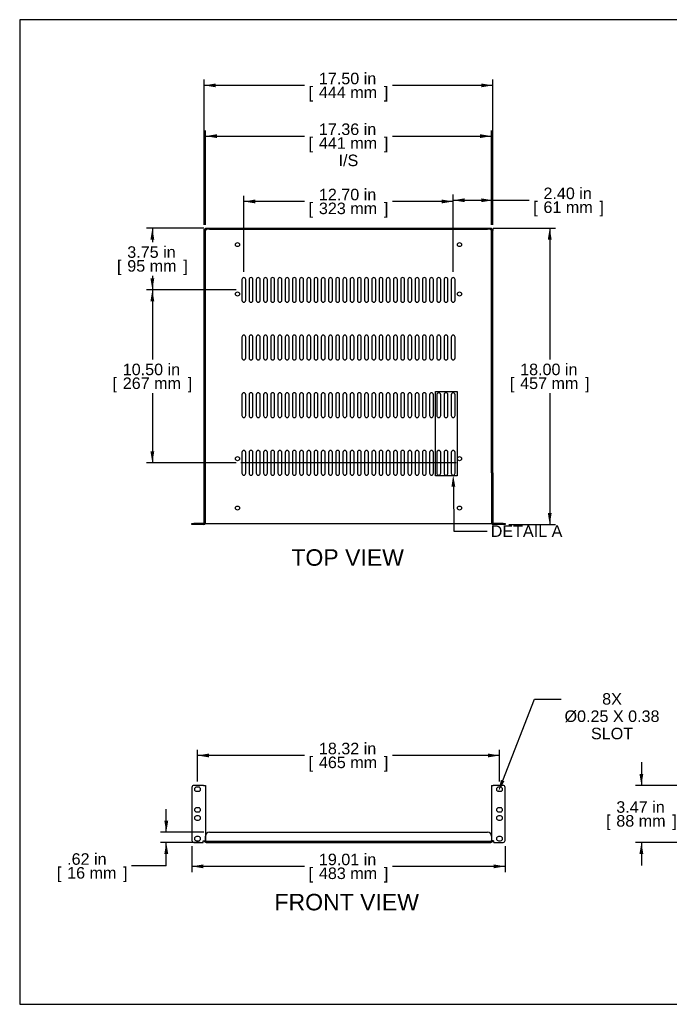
# Model space of a CAD drawing. Header units: inches. Extents: x 0 to 80.1, y 0 to 59.8.
# Tile 1 of 13: x 0 to 39.4, y 0 to 59.8. Entities that reach past the tile are written whole.
import ezdxf
from ezdxf import colors
from ezdxf.entities.mleader import LeaderData, LeaderLine
from ezdxf.enums import TextEntityAlignment as Align
from ezdxf.lldxf.tags import DXFTag
from ezdxf.math import Vec2, Vec3

# ---------------------------------------------------------------- set-up
doc = ezdxf.new("R2010")
doc.units = ezdxf.units.IN
doc.header["$MEASUREMENT"] = 0
doc.layers.add('COM56027-3', color=7, linetype='Continuous')
doc.layers.add('Default', color=7, linetype='Continuous')
doc.styles.add('SEACAD_Arial', font='arial.ttf')
tags = doc.linetypes.add('CENTER2', pattern=[1.125, 0.75, -0.125, 0.125, -0.125]).pattern_tags.tags
tags[10:11] = [DXFTag(74, 4), DXFTag(75, 0), DXFTag(340, '0'), DXFTag(46, 0.0), DXFTag(50, 0.0), DXFTag(44, 0.0), DXFTag(45, 0.0)]
tags[8:9] = [DXFTag(74, 4), DXFTag(75, 0), DXFTag(340, '0'), DXFTag(46, 0.0), DXFTag(50, 0.0), DXFTag(44, 0.0), DXFTag(45, 0.0)]
tags[6:7] = [DXFTag(74, 4), DXFTag(75, 0), DXFTag(340, '0'), DXFTag(46, 0.0), DXFTag(50, 0.0), DXFTag(44, 0.0), DXFTag(45, 0.0)]
tags[4:5] = [DXFTag(74, 4), DXFTag(75, 0), DXFTag(340, '0'), DXFTag(46, 0.0), DXFTag(50, 0.0), DXFTag(44, 0.0), DXFTag(45, 0.0)]
doc.dimstyles.new('WEB', dxfattribs={"dimtxt": 0.7, "dimasz": 0.7, "dimexe": 0.35, "dimexo": 0.35, "dimgap": 0.35, "dimtad": 0, "dimtih": 1, "dimtoh": 1, "dimzin": 4, "dimdsep": 46, "dimtxsty": 'SEACAD_Arial', "dimblk1": '_SE_FILLED', "dimblk2": '_SE_FILLED', "dimsah": 1, "dimcen": 0.35, "dimadec": 0, "dimazin": 0, "dimtfac": 1, "dimtdec": 0, "dimtofl": 0, "dimtmove": 0, "dimatfit": 3, "dimfxl": 1, "dimtolj": 1, "dimtzin": 4, "dimarcsym": 0})

# ---------------------------------------------------------------- blocks, each defined once
blk = doc.blocks.new('SEANNOT_GROUP4')
at = {"layer": 'Default', "color": 7, "linetype": 'CENTER2'}
blk.add_line((26.483, 32.879), (13.408, 32.879), dxfattribs=at)
blk = doc.blocks.new('SE2')
at = {"layer": 'COM56027-3', "color": 7, "linetype": 'Continuous'}
for p, q in [((10.442, 13.168), (10.442, 9.95)), ((11.159, 13.293), (10.567, 13.293)), ((10.848, 13.184), (10.723, 13.184)), ((11.159, 13.293), (11.267, 13.293)), ((11.267, 13.293), (11.267, 9.933)), ((28.623, 13.293), (28.731, 13.293)), ((28.623, 13.293), (28.623, 9.933)), ((29.323, 13.293), (28.731, 13.293)), ((29.168, 13.184), (29.043, 13.184)), ((29.448, 9.95), (29.448, 13.168)), ((10.723, 12.934), (10.848, 12.934)), ((29.043, 12.934), (29.168, 12.934)), ((10.848, 11.934), (10.723, 11.934)), ((10.723, 11.684), (10.848, 11.684)), ((10.848, 11.434), (10.723, 11.434)), ((29.168, 11.934), (29.043, 11.934)), ((29.043, 11.684), (29.168, 11.684)), ((29.168, 11.434), (29.043, 11.434)), ((10.723, 11.184), (10.848, 11.184)), ((29.043, 11.184), (29.168, 11.184)), ((10.848, 10.184), (10.723, 10.184)), ((11.267, 9.942), (11.267, 10.2)), ((11.517, 10.45), (28.373, 10.45)), ((28.623, 10.2), (28.623, 9.942)), ((29.168, 10.184), (29.043, 10.184)), ((10.567, 9.825), (11.125, 9.825)), ((10.723, 9.934), (10.848, 9.934)), ((11.125, 9.933), (11.159, 9.933)), ((11.125, 9.825), (11.125, 9.933)), ((11.159, 9.933), (11.267, 9.933)), ((11.195, 9.933), (11.267, 9.933)), ((11.195, 9.933), (11.195, 9.933)), ((11.267, 9.933), (11.267, 9.933)), ((11.303, 9.897), (28.587, 9.897)), ((11.303, 9.825), (28.587, 9.825)), ((28.695, 9.933), (28.623, 9.933)), ((28.731, 9.933), (28.623, 9.933)), ((28.623, 9.933), (28.623, 9.933)), ((28.695, 9.933), (28.695, 9.933)), ((28.731, 9.933), (28.765, 9.933)), ((28.765, 9.825), (28.765, 9.933)), ((28.765, 9.825), (29.323, 9.825)), ((29.043, 9.934), (29.168, 9.934))]:
    blk.add_line(p, q, dxfattribs=at)
for centre, radius, start, end in [((10.567, 13.168), 0.125, 90, 180), ((10.723, 13.059), 0.125, 90, 270), ((10.848, 13.059), 0.125, 270, 90), ((29.043, 13.059), 0.125, 90, 270), ((29.168, 13.059), 0.125, 270, 90), ((29.323, 13.168), 0.125, 0, 90), ((10.723, 11.809), 0.125, 90, 270), ((10.723, 11.309), 0.125, 90, 270), ((10.848, 11.809), 0.125, 270, 90), ((10.848, 11.309), 0.125, 270, 90), ((29.043, 11.809), 0.125, 90, 270), ((29.043, 11.309), 0.125, 90, 270), ((29.168, 11.809), 0.125, 270, 90), ((29.168, 11.309), 0.125, 270, 90), ((10.723, 10.059), 0.125, 90, 270), ((10.848, 10.059), 0.125, 270, 90), ((11.517, 10.2), 0.25, 90, 180), ((28.373, 10.2), 0.25, 0, 90), ((29.043, 10.059), 0.125, 90, 270), ((29.168, 10.059), 0.125, 270, 90), ((10.567, 9.95), 0.125, 180, 270), ((11.303, 9.933), 0.108, 180, 270), ((11.258, 9.888), 0.055, 55.83882, 79.95932), ((11.303, 9.933), 0.036, 180, 270), ((11.303, 9.933), 0.0358, 261.84519, 270), ((28.587, 9.933), 0.036, 270, 0), ((28.587, 9.933), 0.108, 270, 0), ((28.587, 9.933), 0.0358, 270, 278.15481), ((28.633, 9.888), 0.055, 100.04068, 124.16118), ((29.323, 9.95), 0.125, 270, 0)]:
    blk.add_arc(centre, radius, start, end, dxfattribs=at)
for points, knots in [([(11.289, 9.933), (11.294, 9.931), (11.299, 9.928), (11.307, 9.921), (11.311, 9.916), (11.313, 9.91), (11.313, 9.908), (11.312, 9.904), (11.311, 9.902), (11.307, 9.899), (11.303, 9.898), (11.298, 9.897)], [0, 0, 0, 0, 0.25, 0.25, 0.5, 0.5, 0.625, 0.625, 0.75, 0.75, 1, 1, 1, 1]), ([(11.289, 9.933), (11.293, 9.928), (11.296, 9.921), (11.302, 9.91), (11.304, 9.904), (11.306, 9.899)], [0, 0, 0, 0, 0.125, 0.125, 0.2298274, 0.2298274, 0.2298274, 0.2298274]), ([(28.592, 9.897), (28.588, 9.898), (28.583, 9.899), (28.579, 9.902), (28.578, 9.904), (28.578, 9.907), (28.578, 9.91), (28.579, 9.914), (28.58, 9.916), (28.583, 9.921), (28.585, 9.923), (28.592, 9.928), (28.597, 9.931), (28.602, 9.933)], [0, 0, 0, 0, 0.25, 0.25, 0.375, 0.375, 0.5, 0.5, 0.625, 0.625, 0.75, 0.75, 1, 1, 1, 1])]:
    blk.add_open_spline(points, degree=3, knots=knots, dxfattribs=at)
blk.add_open_spline([(28.585, 9.899), (28.588, 9.911), (28.594, 9.923), (28.602, 9.933)], degree=3, dxfattribs=at)
blk = doc.blocks.new('SE3')
at = {"layer": 'COM56027-3', "color": 7, "linetype": 'Continuous'}
for p, q in [((11.195, 47.057), (11.267, 47.057)), ((11.195, 46.974), (11.195, 47.057)), ((11.267, 46.974), (11.195, 46.974)), ((11.195, 32.276), (11.195, 46.974)), ((11.267, 47.129), (11.517, 47.129)), ((11.267, 47.057), (11.267, 47.129)), ((11.267, 47.057), (11.267, 46.974)), ((11.517, 47.057), (11.267, 47.057)), ((11.267, 32.276), (11.267, 46.974)), ((11.298, 47.026), (11.303, 47.021)), ((11.298, 47.026), (11.303, 47.021)), ((11.517, 47.129), (28.373, 47.129)), ((11.517, 47.057), (28.373, 47.057)), ((28.373, 47.129), (28.623, 47.129)), ((28.623, 47.057), (28.373, 47.057)), ((28.592, 47.026), (28.587, 47.021)), ((28.592, 47.026), (28.587, 47.021)), ((28.623, 47.129), (28.623, 47.057)), ((28.623, 47.057), (28.695, 47.057)), ((28.623, 46.974), (28.623, 47.057)), ((28.695, 46.974), (28.623, 46.974)), ((28.623, 32.276), (28.623, 46.974)), ((28.695, 47.057), (28.695, 46.974)), ((28.695, 32.276), (28.695, 46.974)), ((13.477, 44.011), (13.477, 42.746)), ((13.712, 42.746), (13.712, 44.011)), ((13.915, 44.011), (13.915, 42.746)), ((14.15, 42.746), (14.15, 44.011)), ((14.353, 44.011), (14.353, 42.746)), ((14.588, 42.746), (14.588, 44.011)), ((14.791, 44.011), (14.791, 42.746)), ((15.026, 42.746), (15.026, 44.011)), ((15.229, 44.011), (15.229, 42.746)), ((15.464, 42.746), (15.464, 44.011)), ((15.667, 44.011), (15.667, 42.746)), ((15.902, 42.746), (15.902, 44.011)), ((16.105, 44.011), (16.105, 42.746)), ((16.34, 42.746), (16.34, 44.011)), ((16.543, 44.011), (16.543, 42.746)), ((16.778, 42.746), (16.778, 44.011)), ((16.981, 44.011), (16.981, 42.746)), ((17.216, 42.746), (17.216, 44.011)), ((17.419, 44.011), (17.419, 42.746)), ((17.654, 42.746), (17.654, 44.011)), ((17.857, 44.011), (17.857, 42.746)), ((18.092, 42.746), (18.092, 44.011)), ((18.295, 44.011), (18.295, 42.746)), ((18.53, 42.746), (18.53, 44.011)), ((18.733, 44.011), (18.733, 42.746)), ((18.968, 42.746), (18.968, 44.011)), ((19.171, 44.011), (19.171, 42.746)), ((19.406, 42.746), (19.406, 44.011)), ((19.609, 44.011), (19.609, 42.746)), ((19.844, 42.746), (19.844, 44.011)), ((20.047, 44.011), (20.047, 42.746)), ((20.282, 42.746), (20.282, 44.011)), ((20.485, 44.011), (20.485, 42.746)), ((20.72, 42.746), (20.72, 44.011)), ((20.923, 44.011), (20.923, 42.746)), ((21.158, 42.746), (21.158, 44.011)), ((21.361, 44.011), (21.361, 42.746)), ((21.596, 42.746), (21.596, 44.011)), ((21.799, 44.011), (21.799, 42.746)), ((22.034, 42.746), (22.034, 44.011)), ((22.237, 44.011), (22.237, 42.746)), ((22.472, 42.746), (22.472, 44.011)), ((22.675, 44.011), (22.675, 42.746)), ((22.91, 42.746), (22.91, 44.011)), ((23.113, 44.011), (23.113, 42.746)), ((23.348, 42.746), (23.348, 44.011)), ((23.551, 44.011), (23.551, 42.746)), ((23.786, 42.746), (23.786, 44.011)), ((23.989, 44.011), (23.989, 42.746)), ((24.224, 42.746), (24.224, 44.011)), ((24.427, 44.011), (24.427, 42.746)), ((24.662, 42.746), (24.662, 44.011)), ((24.865, 44.011), (24.865, 42.746)), ((25.1, 42.746), (25.1, 44.011)), ((25.303, 44.011), (25.303, 42.746)), ((25.538, 42.746), (25.538, 44.011)), ((25.741, 44.011), (25.741, 42.746)), ((25.976, 42.746), (25.976, 44.011)), ((26.179, 44.011), (26.179, 42.746)), ((26.414, 42.746), (26.414, 44.011)), ((13.477, 40.511), (13.477, 39.246)), ((13.712, 39.246), (13.712, 40.511)), ((13.915, 40.511), (13.915, 39.246)), ((14.15, 39.246), (14.15, 40.511)), ((14.353, 40.511), (14.353, 39.246)), ((14.588, 39.246), (14.588, 40.511)), ((14.791, 40.511), (14.791, 39.246)), ((15.026, 39.246), (15.026, 40.511)), ((15.229, 40.511), (15.229, 39.246)), ((15.464, 39.246), (15.464, 40.511)), ((15.667, 40.511), (15.667, 39.246)), ((15.902, 39.246), (15.902, 40.511)), ((16.105, 40.511), (16.105, 39.246)), ((16.34, 39.246), (16.34, 40.511)), ((16.543, 40.511), (16.543, 39.246)), ((16.778, 39.246), (16.778, 40.511)), ((16.981, 40.511), (16.981, 39.246)), ((17.216, 39.246), (17.216, 40.511)), ((17.419, 40.511), (17.419, 39.246)), ((17.654, 39.246), (17.654, 40.511)), ((17.857, 40.511), (17.857, 39.246)), ((18.092, 39.246), (18.092, 40.511)), ((18.295, 40.511), (18.295, 39.246)), ((18.53, 39.246), (18.53, 40.511)), ((18.733, 40.511), (18.733, 39.246)), ((18.968, 39.246), (18.968, 40.511)), ((19.171, 40.511), (19.171, 39.246)), ((19.406, 39.246), (19.406, 40.511)), ((19.609, 40.511), (19.609, 39.246)), ((19.844, 39.246), (19.844, 40.511)), ((20.047, 40.511), (20.047, 39.246)), ((20.282, 39.246), (20.282, 40.511)), ((20.485, 40.511), (20.485, 39.246)), ((20.72, 39.246), (20.72, 40.511)), ((20.923, 40.511), (20.923, 39.246)), ((21.158, 39.246), (21.158, 40.511)), ((21.361, 40.511), (21.361, 39.246)), ((21.596, 39.246), (21.596, 40.511)), ((21.799, 40.511), (21.799, 39.246)), ((22.034, 39.246), (22.034, 40.511)), ((22.237, 40.511), (22.237, 39.246)), ((22.472, 39.246), (22.472, 40.511)), ((22.675, 40.511), (22.675, 39.246)), ((22.91, 39.246), (22.91, 40.511)), ((23.113, 40.511), (23.113, 39.246)), ((23.348, 39.246), (23.348, 40.511)), ((23.551, 40.511), (23.551, 39.246)), ((23.786, 39.246), (23.786, 40.511)), ((23.989, 40.511), (23.989, 39.246)), ((24.224, 39.246), (24.224, 40.511)), ((24.427, 40.511), (24.427, 39.246)), ((24.662, 39.246), (24.662, 40.511)), ((24.865, 40.511), (24.865, 39.246)), ((25.1, 39.246), (25.1, 40.511)), ((25.303, 40.511), (25.303, 39.246)), ((25.538, 39.246), (25.538, 40.511)), ((25.741, 40.511), (25.741, 39.246)), ((25.976, 39.246), (25.976, 40.511)), ((26.179, 40.511), (26.179, 39.246)), ((26.414, 39.246), (26.414, 40.511)), ((13.477, 37.011), (13.477, 35.746)), ((13.712, 35.746), (13.712, 37.011)), ((13.915, 37.011), (13.915, 35.746)), ((14.15, 35.746), (14.15, 37.011)), ((14.353, 37.011), (14.353, 35.746)), ((14.588, 35.746), (14.588, 37.011)), ((14.791, 37.011), (14.791, 35.746)), ((15.026, 35.746), (15.026, 37.011)), ((15.229, 37.011), (15.229, 35.746)), ((15.464, 35.746), (15.464, 37.011)), ((15.667, 37.011), (15.667, 35.746)), ((15.902, 35.746), (15.902, 37.011)), ((16.105, 37.011), (16.105, 35.746)), ((16.34, 35.746), (16.34, 37.011)), ((16.543, 37.011), (16.543, 35.746)), ((16.778, 35.746), (16.778, 37.011)), ((16.981, 37.011), (16.981, 35.746)), ((17.216, 35.746), (17.216, 37.011)), ((17.419, 37.011), (17.419, 35.746)), ((17.654, 35.746), (17.654, 37.011)), ((17.857, 37.011), (17.857, 35.746)), ((18.092, 35.746), (18.092, 37.011)), ((18.295, 37.011), (18.295, 35.746)), ((18.53, 35.746), (18.53, 37.011)), ((18.733, 37.011), (18.733, 35.746)), ((18.968, 35.746), (18.968, 37.011)), ((19.171, 37.011), (19.171, 35.746)), ((19.406, 35.746), (19.406, 37.011)), ((19.609, 37.011), (19.609, 35.746)), ((19.844, 35.746), (19.844, 37.011)), ((20.047, 37.011), (20.047, 35.746)), ((20.282, 35.746), (20.282, 37.011)), ((20.485, 37.011), (20.485, 35.746)), ((20.72, 35.746), (20.72, 37.011)), ((20.923, 37.011), (20.923, 35.746)), ((21.158, 35.746), (21.158, 37.011)), ((21.361, 37.011), (21.361, 35.746)), ((21.596, 35.746), (21.596, 37.011)), ((21.799, 37.011), (21.799, 35.746)), ((22.034, 35.746), (22.034, 37.011)), ((22.237, 37.011), (22.237, 35.746)), ((22.472, 35.746), (22.472, 37.011)), ((22.675, 37.011), (22.675, 35.746)), ((22.91, 35.746), (22.91, 37.011)), ((23.113, 37.011), (23.113, 35.746)), ((23.348, 35.746), (23.348, 37.011)), ((23.551, 37.011), (23.551, 35.746)), ((23.786, 35.746), (23.786, 37.011)), ((23.989, 37.011), (23.989, 35.746)), ((24.224, 35.746), (24.224, 37.011)), ((24.427, 37.011), (24.427, 35.746)), ((24.662, 35.746), (24.662, 37.011)), ((24.865, 37.011), (24.865, 35.746)), ((25.1, 35.746), (25.1, 37.011)), ((25.303, 37.011), (25.303, 35.746)), ((25.538, 35.746), (25.538, 37.011)), ((25.741, 37.011), (25.741, 35.746)), ((25.976, 35.746), (25.976, 37.011)), ((26.179, 37.011), (26.179, 35.746)), ((26.414, 35.746), (26.414, 37.011)), ((13.477, 33.511), (13.477, 32.246)), ((13.712, 32.246), (13.712, 33.511)), ((13.915, 33.511), (13.915, 32.246)), ((14.15, 32.246), (14.15, 33.511)), ((14.353, 33.511), (14.353, 32.246)), ((14.588, 32.246), (14.588, 33.511)), ((14.791, 33.511), (14.791, 32.246)), ((15.026, 32.246), (15.026, 33.511)), ((15.229, 33.511), (15.229, 32.246)), ((15.464, 32.246), (15.464, 33.511)), ((15.667, 33.511), (15.667, 32.246)), ((15.902, 32.246), (15.902, 33.511)), ((16.105, 33.511), (16.105, 32.246)), ((16.34, 32.246), (16.34, 33.511)), ((16.543, 33.511), (16.543, 32.246)), ((16.778, 32.246), (16.778, 33.511)), ((16.981, 33.511), (16.981, 32.246)), ((17.216, 32.246), (17.216, 33.511)), ((17.419, 33.511), (17.419, 32.246)), ((17.654, 32.246), (17.654, 33.511)), ((17.857, 33.511), (17.857, 32.246)), ((18.092, 32.246), (18.092, 33.511)), ((18.295, 33.511), (18.295, 32.246)), ((18.53, 32.246), (18.53, 33.511)), ((18.733, 33.511), (18.733, 32.246)), ((18.968, 32.246), (18.968, 33.511)), ((19.171, 33.511), (19.171, 32.246)), ((19.406, 32.246), (19.406, 33.511)), ((19.609, 33.511), (19.609, 32.246)), ((19.844, 32.246), (19.844, 33.511)), ((20.047, 33.511), (20.047, 32.246)), ((20.282, 32.246), (20.282, 33.511)), ((20.485, 33.511), (20.485, 32.246)), ((20.72, 32.246), (20.72, 33.511)), ((20.923, 33.511), (20.923, 32.246)), ((21.158, 32.246), (21.158, 33.511)), ((21.361, 33.511), (21.361, 32.246)), ((21.596, 32.246), (21.596, 33.511)), ((21.799, 33.511), (21.799, 32.246)), ((22.034, 32.246), (22.034, 33.511)), ((22.237, 33.511), (22.237, 32.246)), ((22.472, 32.246), (22.472, 33.511)), ((22.675, 33.511), (22.675, 32.246)), ((22.91, 32.246), (22.91, 33.511)), ((23.113, 33.511), (23.113, 32.246)), ((23.348, 32.246), (23.348, 33.511)), ((23.551, 33.511), (23.551, 32.246)), ((23.786, 32.246), (23.786, 33.511)), ((23.989, 33.511), (23.989, 32.246)), ((24.224, 32.246), (24.224, 33.511)), ((24.427, 33.511), (24.427, 32.246)), ((24.662, 32.246), (24.662, 33.511)), ((24.865, 33.511), (24.865, 32.246)), ((25.1, 32.246), (25.1, 33.511)), ((25.303, 33.511), (25.303, 32.246)), ((25.538, 32.246), (25.538, 33.511)), ((25.741, 33.511), (25.741, 32.246)), ((25.976, 32.246), (25.976, 33.511)), ((26.179, 33.511), (26.179, 32.246)), ((26.414, 32.246), (26.414, 33.511)), ((11.267, 32.276), (11.195, 32.276)), ((11.195, 29.237), (11.195, 32.276)), ((11.267, 29.237), (11.267, 32.276)), ((28.623, 32.276), (28.623, 29.237)), ((28.623, 32.276), (28.695, 32.276)), ((28.695, 32.276), (28.695, 29.237)), ((10.442, 29.129), (10.442, 29.201)), ((10.442, 29.201), (10.567, 29.201)), ((10.567, 29.129), (10.442, 29.129)), ((11.159, 29.201), (10.567, 29.201)), ((11.159, 29.129), (10.567, 29.129)), ((11.261, 29.201), (11.267, 29.201)), ((11.267, 29.201), (11.303, 29.201)), ((11.303, 29.201), (28.587, 29.201)), ((28.587, 29.201), (28.623, 29.201)), ((28.629, 29.201), (28.623, 29.201)), ((29.323, 29.201), (28.731, 29.201)), ((29.323, 29.129), (28.731, 29.129)), ((29.323, 29.201), (29.448, 29.201)), ((29.448, 29.129), (29.323, 29.129)), ((29.448, 29.201), (29.448, 29.129))]:
    blk.add_line(p, q, dxfattribs=at)
for centre in [(13.211, 46.129), (26.679, 46.129), (13.211, 43.129), (26.679, 43.129), (13.211, 33.129), (26.679, 33.129), (13.211, 30.129), (26.679, 30.129)]:
    blk.add_circle(centre, 0.125, dxfattribs=at)
for centre, radius, start, end in [((13.594, 44.011), 0.117, 0, 180), ((14.032, 44.011), 0.117, 0, 180), ((14.47, 44.011), 0.117, 0, 180), ((14.908, 44.011), 0.117, 0, 180), ((15.346, 44.011), 0.117, 0, 180), ((15.784, 44.011), 0.117, 0, 180), ((16.222, 44.011), 0.117, 0, 180), ((16.66, 44.011), 0.117, 0, 180), ((17.098, 44.011), 0.117, 0, 180), ((17.536, 44.011), 0.117, 0, 180), ((17.974, 44.011), 0.117, 0, 180), ((18.412, 44.011), 0.117, 0, 180), ((18.85, 44.011), 0.117, 0, 180), ((19.288, 44.011), 0.117, 0, 180), ((19.726, 44.011), 0.117, 0, 180), ((20.164, 44.011), 0.117, 0, 180), ((20.602, 44.011), 0.117, 0, 180), ((21.04, 44.011), 0.117, 0, 180), ((21.478, 44.011), 0.117, 0, 180), ((21.916, 44.011), 0.117, 0, 180), ((22.354, 44.011), 0.117, 0, 180), ((22.792, 44.011), 0.117, 0, 180), ((23.23, 44.011), 0.117, 0, 180), ((23.668, 44.011), 0.117, 0, 180), ((24.106, 44.011), 0.117, 0, 180), ((24.544, 44.011), 0.117, 0, 180), ((24.982, 44.011), 0.117, 0, 180), ((25.42, 44.011), 0.117, 0, 180), ((25.858, 44.011), 0.117, 0, 180), ((26.296, 44.011), 0.117, 0, 180), ((13.594, 42.746), 0.118, 180, 0), ((14.032, 42.746), 0.118, 180, 0), ((14.47, 42.746), 0.118, 180, 0), ((14.908, 42.746), 0.118, 180, 0), ((15.346, 42.746), 0.118, 180, 0), ((15.784, 42.746), 0.118, 180, 0), ((16.222, 42.746), 0.118, 180, 0), ((16.66, 42.746), 0.118, 180, 0), ((17.098, 42.746), 0.118, 180, 0), ((17.536, 42.746), 0.118, 180, 0), ((17.974, 42.746), 0.118, 180, 0), ((18.412, 42.746), 0.118, 180, 0), ((18.85, 42.746), 0.118, 180, 0), ((19.288, 42.746), 0.118, 180, 0), ((19.726, 42.746), 0.118, 180, 0), ((20.164, 42.746), 0.118, 180, 0), ((20.602, 42.746), 0.118, 180, 0), ((21.04, 42.746), 0.118, 180, 0), ((21.478, 42.746), 0.118, 180, 0), ((21.916, 42.746), 0.118, 180, 0), ((22.354, 42.746), 0.118, 180, 0), ((22.792, 42.746), 0.118, 180, 0), ((23.23, 42.746), 0.118, 180, 0), ((23.668, 42.746), 0.118, 180, 0), ((24.106, 42.746), 0.118, 180, 0), ((24.544, 42.746), 0.118, 180, 0), ((24.982, 42.746), 0.118, 180, 0), ((25.42, 42.746), 0.118, 180, 0), ((25.858, 42.746), 0.118, 180, 0), ((26.296, 42.746), 0.118, 180, 0), ((13.594, 40.511), 0.117, 0, 180), ((14.032, 40.511), 0.117, 0, 180), ((14.47, 40.511), 0.117, 0, 180), ((14.908, 40.511), 0.117, 0, 180), ((15.346, 40.511), 0.117, 0, 180), ((15.784, 40.511), 0.117, 0, 180), ((16.222, 40.511), 0.117, 0, 180), ((16.66, 40.511), 0.117, 0, 180), ((17.098, 40.511), 0.117, 0, 180), ((17.536, 40.511), 0.117, 0, 180), ((17.974, 40.511), 0.117, 0, 180), ((18.412, 40.511), 0.117, 0, 180), ((18.85, 40.511), 0.117, 0, 180), ((19.288, 40.511), 0.117, 0, 180), ((19.726, 40.511), 0.117, 0, 180), ((20.164, 40.511), 0.117, 0, 180), ((20.602, 40.511), 0.117, 0, 180), ((21.04, 40.511), 0.117, 0, 180), ((21.478, 40.511), 0.117, 0, 180), ((21.916, 40.511), 0.117, 0, 180), ((22.354, 40.511), 0.117, 0, 180), ((22.792, 40.511), 0.117, 0, 180), ((23.23, 40.511), 0.117, 0, 180), ((23.668, 40.511), 0.117, 0, 180), ((24.106, 40.511), 0.117, 0, 180), ((24.544, 40.511), 0.117, 0, 180), ((24.982, 40.511), 0.117, 0, 180), ((25.42, 40.511), 0.117, 0, 180), ((25.858, 40.511), 0.117, 0, 180), ((26.296, 40.511), 0.117, 0, 180), ((13.594, 39.246), 0.118, 180, 360), ((14.032, 39.246), 0.118, 180, 360), ((14.47, 39.246), 0.118, 180, 360), ((14.908, 39.246), 0.118, 180, 360), ((15.346, 39.246), 0.118, 180, 360), ((15.784, 39.246), 0.118, 180, 360), ((16.222, 39.246), 0.118, 180, 360), ((16.66, 39.246), 0.118, 180, 360), ((17.098, 39.246), 0.118, 180, 360), ((17.536, 39.246), 0.118, 180, 360), ((17.974, 39.246), 0.118, 180, 360), ((18.412, 39.246), 0.118, 180, 360), ((18.85, 39.246), 0.118, 180, 360), ((19.288, 39.246), 0.118, 180, 360), ((19.726, 39.246), 0.118, 180, 360), ((20.164, 39.246), 0.118, 180, 360), ((20.602, 39.246), 0.118, 180, 360), ((21.04, 39.246), 0.118, 180, 360), ((21.478, 39.246), 0.118, 180, 360), ((21.916, 39.246), 0.118, 180, 360), ((22.354, 39.246), 0.118, 180, 360), ((22.792, 39.246), 0.118, 180, 360), ((23.23, 39.246), 0.118, 180, 360), ((23.668, 39.246), 0.118, 180, 360), ((24.106, 39.246), 0.118, 180, 360), ((24.544, 39.246), 0.118, 180, 360), ((24.982, 39.246), 0.118, 180, 360), ((25.42, 39.246), 0.118, 180, 360), ((25.858, 39.246), 0.118, 180, 360), ((26.296, 39.246), 0.118, 180, 360), ((13.594, 37.011), 0.117, 0, 180), ((14.032, 37.011), 0.117, 0, 180), ((14.47, 37.011), 0.117, 0, 180), ((14.908, 37.011), 0.117, 0, 180), ((15.346, 37.011), 0.117, 0, 180), ((15.784, 37.011), 0.117, 0, 180), ((16.222, 37.011), 0.117, 0, 180), ((16.66, 37.011), 0.117, 0, 180), ((17.098, 37.011), 0.117, 0, 180), ((17.536, 37.011), 0.117, 0, 180), ((17.974, 37.011), 0.117, 0, 180), ((18.412, 37.011), 0.117, 0, 180), ((18.85, 37.011), 0.117, 0, 180), ((19.288, 37.011), 0.117, 0, 180), ((19.726, 37.011), 0.117, 0, 180), ((20.164, 37.011), 0.117, 0, 180), ((20.602, 37.011), 0.117, 0, 180), ((21.04, 37.011), 0.117, 0, 180), ((21.478, 37.011), 0.117, 0, 180), ((21.916, 37.011), 0.117, 0, 180), ((22.354, 37.011), 0.117, 0, 180), ((22.792, 37.011), 0.117, 0, 180), ((23.23, 37.011), 0.117, 0, 180), ((23.668, 37.011), 0.117, 0, 180), ((24.106, 37.011), 0.117, 0, 180), ((24.544, 37.011), 0.117, 0, 180), ((24.982, 37.011), 0.117, 0, 180), ((25.42, 37.011), 0.117, 0, 180), ((25.858, 37.011), 0.117, 0, 180), ((26.296, 37.011), 0.117, 0, 180), ((13.594, 35.746), 0.118, 180, 0), ((14.032, 35.746), 0.118, 180, 0), ((14.47, 35.746), 0.118, 180, 0), ((14.908, 35.746), 0.118, 180, 0), ((15.346, 35.746), 0.118, 180, 0), ((15.784, 35.746), 0.118, 180, 0), ((16.222, 35.746), 0.118, 180, 0), ((16.66, 35.746), 0.118, 180, 0), ((17.098, 35.746), 0.118, 180, 0), ((17.536, 35.746), 0.118, 180, 0), ((17.974, 35.746), 0.118, 180, 0), ((18.412, 35.746), 0.118, 180, 0), ((18.85, 35.746), 0.118, 180, 0), ((19.288, 35.746), 0.118, 180, 0), ((19.726, 35.746), 0.118, 180, 0), ((20.164, 35.746), 0.118, 180, 0), ((20.602, 35.746), 0.118, 180, 0), ((21.04, 35.746), 0.118, 180, 0), ((21.478, 35.746), 0.118, 180, 0), ((21.916, 35.746), 0.118, 180, 0), ((22.354, 35.746), 0.118, 180, 0), ((22.792, 35.746), 0.118, 180, 0), ((23.23, 35.746), 0.118, 180, 0), ((23.668, 35.746), 0.118, 180, 0), ((24.106, 35.746), 0.118, 180, 0), ((24.544, 35.746), 0.118, 180, 0), ((24.982, 35.746), 0.118, 180, 0), ((25.42, 35.746), 0.118, 180, 0), ((25.858, 35.746), 0.118, 180, 0), ((26.296, 35.746), 0.118, 180, 0), ((13.594, 33.511), 0.117, 0, 180), ((14.032, 33.511), 0.117, 0, 180), ((14.47, 33.511), 0.117, 0, 180), ((14.908, 33.511), 0.117, 0, 180), ((15.346, 33.511), 0.117, 0, 180), ((15.784, 33.511), 0.117, 0, 180), ((16.222, 33.511), 0.117, 0, 180), ((16.66, 33.511), 0.117, 0, 180), ((17.098, 33.511), 0.117, 0, 180), ((17.536, 33.511), 0.117, 0, 180), ((17.974, 33.511), 0.117, 0, 180), ((18.412, 33.511), 0.117, 0, 180), ((18.85, 33.511), 0.117, 0, 180), ((19.288, 33.511), 0.117, 0, 180), ((19.726, 33.511), 0.117, 0, 180), ((20.164, 33.511), 0.117, 0, 180), ((20.602, 33.511), 0.117, 0, 180), ((21.04, 33.511), 0.117, 0, 180), ((21.478, 33.511), 0.117, 0, 180), ((21.916, 33.511), 0.117, 0, 180), ((22.354, 33.511), 0.117, 0, 180), ((22.792, 33.511), 0.117, 0, 180), ((23.23, 33.511), 0.117, 0, 180), ((23.668, 33.511), 0.117, 0, 180), ((24.106, 33.511), 0.117, 0, 180), ((24.544, 33.511), 0.117, 0, 180), ((24.982, 33.511), 0.117, 0, 180), ((25.42, 33.511), 0.117, 0, 180), ((25.858, 33.511), 0.117, 0, 180), ((26.296, 33.511), 0.117, 0, 180), ((13.594, 32.246), 0.118, 180, 360), ((14.032, 32.246), 0.118, 180, 360), ((14.47, 32.246), 0.118, 180, 360), ((14.908, 32.246), 0.118, 180, 360), ((15.346, 32.246), 0.118, 180, 360), ((15.784, 32.246), 0.118, 180, 360), ((16.222, 32.246), 0.118, 180, 360), ((16.66, 32.246), 0.118, 180, 360), ((17.098, 32.246), 0.118, 180, 360), ((17.536, 32.246), 0.118, 180, 360), ((17.974, 32.246), 0.118, 180, 360), ((18.412, 32.246), 0.118, 180, 360), ((18.85, 32.246), 0.118, 180, 360), ((19.288, 32.246), 0.118, 180, 360), ((19.726, 32.246), 0.118, 180, 360), ((20.164, 32.246), 0.118, 180, 360), ((20.602, 32.246), 0.118, 180, 360), ((21.04, 32.246), 0.118, 180, 360), ((21.478, 32.246), 0.118, 180, 360), ((21.916, 32.246), 0.118, 180, 360), ((22.354, 32.246), 0.118, 180, 360), ((22.792, 32.246), 0.118, 180, 360), ((23.23, 32.246), 0.118, 180, 360), ((23.668, 32.246), 0.118, 180, 360), ((24.106, 32.246), 0.118, 180, 360), ((24.544, 32.246), 0.118, 180, 360), ((24.982, 32.246), 0.118, 180, 360), ((25.42, 32.246), 0.118, 180, 360), ((25.858, 32.246), 0.118, 180, 360), ((26.296, 32.246), 0.118, 180, 360), ((11.159, 29.237), 0.036, 270, 0), ((11.159, 29.237), 0.108, 270, 0), ((28.731, 29.237), 0.108, 180, 270), ((28.731, 29.237), 0.036, 180, 270)]:
    blk.add_arc(centre, radius, start, end, dxfattribs=at)
for points, knots in [([(11.298, 47.026), (11.295, 47.021), (11.291, 47.017), (11.284, 47.013), (11.282, 47.012), (11.278, 47.011), (11.276, 47.011), (11.273, 47.013), (11.271, 47.014), (11.269, 47.017), (11.269, 47.019), (11.267, 47.025), (11.267, 47.03), (11.267, 47.035)], [0, 0, 0, 0, 0.25, 0.25, 0.375, 0.375, 0.5, 0.5, 0.625, 0.625, 0.75, 0.75, 1, 1, 1, 1]), ([(11.295, 47.029), (11.288, 47.026), (11.282, 47.023), (11.273, 47.02), (11.271, 47.019), (11.269, 47.018)], [0, 0, 0, 0, 0.125, 0.125, 0.1674801, 0.1674801, 0.1674801, 0.1674801]), ([(11.289, 47.057), (11.294, 47.057), (11.299, 47.056), (11.307, 47.055), (11.311, 47.053), (11.313, 47.048), (11.313, 47.046), (11.312, 47.042), (11.311, 47.039), (11.307, 47.033), (11.303, 47.029), (11.298, 47.026)], [0, 0, 0, 0, 0.25, 0.25, 0.5, 0.5, 0.625, 0.625, 0.75, 0.75, 1, 1, 1, 1]), ([(11.306, 47.055), (11.305, 47.053), (11.304, 47.05), (11.301, 47.042), (11.298, 47.035), (11.295, 47.029)], [0.8317434, 0.8317434, 0.8317434, 0.8317434, 0.875, 0.875, 1, 1, 1, 1]), ([(28.592, 47.026), (28.588, 47.029), (28.583, 47.033), (28.579, 47.039), (28.578, 47.042), (28.578, 47.046), (28.578, 47.048), (28.579, 47.051), (28.58, 47.053), (28.583, 47.054), (28.585, 47.055), (28.592, 47.056), (28.597, 47.057), (28.602, 47.057)], [0, 0, 0, 0, 0.25, 0.25, 0.375, 0.375, 0.5, 0.5, 0.625, 0.625, 0.75, 0.75, 1, 1, 1, 1]), ([(28.596, 47.029), (28.592, 47.035), (28.589, 47.042), (28.586, 47.05), (28.585, 47.053), (28.585, 47.055)], [0, 0, 0, 0, 0.125, 0.125, 0.1674801, 0.1674801, 0.1674801, 0.1674801]), ([(28.623, 47.035), (28.623, 47.03), (28.623, 47.025), (28.621, 47.017), (28.619, 47.013), (28.615, 47.011), (28.613, 47.011), (28.608, 47.012), (28.606, 47.013), (28.599, 47.017), (28.595, 47.021), (28.592, 47.026)], [0, 0, 0, 0, 0.25, 0.25, 0.5, 0.5, 0.625, 0.625, 0.75, 0.75, 1, 1, 1, 1]), ([(28.621, 47.018), (28.619, 47.019), (28.617, 47.02), (28.608, 47.023), (28.602, 47.026), (28.596, 47.029)], [0.8317434, 0.8317434, 0.8317434, 0.8317434, 0.875, 0.875, 1, 1, 1, 1])]:
    blk.add_open_spline(points, degree=3, knots=knots, dxfattribs=at)
blk = doc.blocks.new('DMBLK151')
at = {"layer": 'Default', "linetype": 'Continuous', "transparency": 16777216}
for points in [[(11.485, 15.226), (10.785, 15.11), (11.485, 14.993)], [(28.405, 15.226), (28.405, 14.993), (29.105, 15.11)]]:
    blk.add_hatch(color=7, dxfattribs=at).paths.add_polyline_path(points)
at = {"layer": 'Default', "color": 7, "linetype": 'Continuous', "transparency": 16777216}
for p, q in [((10.785, 13.534), (10.785, 15.46)), ((17.281, 15.11), (10.785, 15.11)), ((29.105, 15.11), (22.61, 15.11)), ((29.105, 13.534), (29.105, 15.46))]:
    blk.add_line(p, q, dxfattribs=at)
at = {"layer": 'Default', "color": 7, "linetype": 'Continuous', "transparency": 16777216, "style": 'SEACAD_Arial'}
for s, p in [('18.32 in', (18.15, 15.88)), ('[', (17.526, 15.04)), ('465 mm', (18.15, 15.04)), (']', (22.091, 15.04))]:
    blk.add_text(s, height=0.7, dxfattribs=at).set_placement(p, align=Align.TOP_LEFT)
blk = doc.blocks.new('_SE_FILLED')
at = {"color": 0}
blk.add_line((0, 0), (-1, 0), dxfattribs=at)
blk.add_solid([(0, 0), (-1, -0.1665), (-1, 0.1665), (0, 0)], dxfattribs=at)
blk = doc.blocks.new('DMBLK152')
at = {"layer": 'Default', "linetype": 'Continuous', "transparency": 16777216}
for points in [[(11.142, 8.259), (11.142, 8.492), (10.442, 8.376)], [(28.748, 8.259), (29.448, 8.376), (28.748, 8.492)]]:
    blk.add_hatch(color=7, dxfattribs=at).paths.add_polyline_path(points)
at = {"layer": 'Default', "color": 7, "linetype": 'Continuous', "transparency": 16777216}
for p, q in [((10.442, 9.6), (10.442, 8.026)), ((29.448, 9.6), (29.448, 8.026)), ((17.281, 8.376), (10.442, 8.376)), ((29.448, 8.376), (22.61, 8.376))]:
    blk.add_line(p, q, dxfattribs=at)
at = {"layer": 'Default', "color": 7, "linetype": 'Continuous', "transparency": 16777216, "style": 'SEACAD_Arial'}
for s, p in [('19.01 in', (18.15, 9.146)), ('[', (17.526, 8.306)), ('483 mm', (18.15, 8.306)), (']', (22.091, 8.306))]:
    blk.add_text(s, height=0.7, dxfattribs=at).set_placement(p, align=Align.TOP_LEFT)
blk = doc.blocks.new('DMBLK153')
at = {"layer": 'Default', "linetype": 'Continuous', "transparency": 16777216}
for points in [[(8.774, 11.15), (8.891, 10.45), (9.008, 11.15)], [(8.774, 9.125), (9.008, 9.125), (8.891, 9.825)]]:
    blk.add_hatch(color=7, dxfattribs=at).paths.add_polyline_path(points)
at = {"layer": 'Default', "color": 7, "linetype": 'Continuous', "transparency": 16777216}
for p, q in [((8.891, 10.45), (8.891, 11.85)), ((11.167, 10.45), (8.541, 10.45)), ((10.953, 9.825), (8.541, 9.825)), ((8.891, 8.401), (8.891, 9.825)), ((8.891, 8.401), (6.791, 8.401))]:
    blk.add_line(p, q, dxfattribs=at)
at = {"layer": 'Default', "color": 7, "linetype": 'Continuous', "transparency": 16777216, "style": 'SEACAD_Arial'}
for s, p in [('.62 in', (2.878, 9.171)), ('[', (2.255, 8.331)), (']', (6.272, 8.331)), ('16 mm', (2.878, 8.331))]:
    blk.add_text(s, height=0.7, dxfattribs=at).set_placement(p, align=Align.TOP_LEFT)
blk = doc.blocks.new('DMBLK154')
at = {"layer": 'Default', "linetype": 'Continuous', "transparency": 16777216}
for points in [[(32.269, 46.429), (32.152, 47.129), (32.036, 46.429)], [(32.269, 29.829), (32.036, 29.829), (32.152, 29.129)]]:
    blk.add_hatch(color=7, dxfattribs=at).paths.add_polyline_path(points)
at = {"layer": 'Default', "color": 7, "linetype": 'Continuous', "transparency": 16777216}
for p, q in [((28.723, 47.129), (32.502, 47.129)), ((32.152, 47.129), (32.152, 39.144)), ((32.152, 37.114), (32.152, 29.129)), ((29.673, 29.129), (32.502, 29.129))]:
    blk.add_line(p, q, dxfattribs=at)
at = {"layer": 'Default', "color": 7, "linetype": 'Continuous', "transparency": 16777216, "style": 'SEACAD_Arial'}
for s, p in [('18.00 in', (30.357, 38.899)), ('[', (29.733, 38.059)), ('457 mm', (30.357, 38.059)), (']', (34.298, 38.059))]:
    blk.add_text(s, height=0.7, dxfattribs=at).set_placement(p, align=Align.TOP_LEFT)
blk = doc.blocks.new('DMBLK155')
at = {"layer": 'Default', "linetype": 'Continuous', "transparency": 16777216}
for points in [[(26.996, 48.936), (26.296, 48.819), (26.996, 48.703)], [(27.995, 48.936), (27.995, 48.703), (28.695, 48.819)]]:
    blk.add_hatch(color=7, dxfattribs=at).paths.add_polyline_path(points)
at = {"layer": 'Default', "color": 7, "linetype": 'Continuous', "transparency": 16777216}
for p, q in [((26.296, 44.479), (26.296, 49.169)), ((28.695, 47.324), (28.695, 49.169)), ((26.296, 48.819), (30.903, 48.819))]:
    blk.add_line(p, q, dxfattribs=at)
at = {"layer": 'Default', "color": 7, "linetype": 'Continuous', "transparency": 16777216, "style": 'SEACAD_Arial'}
for s, p in [('2.40 in', (31.772, 49.589)), ('[', (31.148, 48.749)), ('61 mm', (31.772, 48.749)), (']', (35.165, 48.749))]:
    blk.add_text(s, height=0.7, dxfattribs=at).set_placement(p, align=Align.TOP_LEFT)
blk = doc.blocks.new('DMBLK156')
at = {"layer": 'Default', "linetype": 'Continuous', "transparency": 16777216}
for points in [[(11.895, 55.911), (11.195, 55.794), (11.895, 55.677)], [(27.995, 55.911), (27.995, 55.677), (28.695, 55.794)]]:
    blk.add_hatch(color=7, dxfattribs=at).paths.add_polyline_path(points)
at = {"layer": 'Default', "color": 7, "linetype": 'Continuous', "transparency": 16777216}
for p, q in [((11.195, 47.324), (11.195, 56.144)), ((17.281, 55.794), (11.195, 55.794)), ((28.695, 55.794), (22.61, 55.794)), ((28.695, 47.324), (28.695, 56.144))]:
    blk.add_line(p, q, dxfattribs=at)
at = {"layer": 'Default', "color": 7, "linetype": 'Continuous', "transparency": 16777216, "style": 'SEACAD_Arial'}
for s, p in [('17.50 in', (18.15, 56.564)), ('[', (17.526, 55.724)), ('444 mm', (18.15, 55.724)), (']', (22.091, 55.724))]:
    blk.add_text(s, height=0.7, dxfattribs=at).set_placement(p, align=Align.TOP_LEFT)
blk = doc.blocks.new('DMBLK157')
at = {"layer": 'Default', "linetype": 'Continuous', "transparency": 16777216}
for points in [[(11.967, 52.828), (11.267, 52.712), (11.967, 52.595)], [(27.923, 52.828), (27.923, 52.595), (28.623, 52.712)]]:
    blk.add_hatch(color=7, dxfattribs=at).paths.add_polyline_path(points)
at = {"layer": 'Default', "color": 7, "linetype": 'Continuous', "transparency": 16777216}
for p, q in [((11.267, 47.324), (11.267, 53.062)), ((11.267, 52.712), (17.281, 52.712)), ((22.61, 52.712), (28.623, 52.712)), ((28.623, 47.324), (28.623, 53.062))]:
    blk.add_line(p, q, dxfattribs=at)
at = {"layer": 'Default', "color": 7, "linetype": 'Continuous', "transparency": 16777216, "style": 'SEACAD_Arial'}
for s, p in [('17.36 in', (18.15, 53.482)), ('[', (17.526, 52.642)), ('441 mm', (18.15, 52.642)), (']', (22.091, 52.642)), ('I/S', (19.344, 51.592))]:
    blk.add_text(s, height=0.7, dxfattribs=at).set_placement(p, align=Align.TOP_LEFT)
blk = doc.blocks.new('DMBLK158')
at = {"layer": 'Default', "linetype": 'Continuous', "transparency": 16777216}
for points in [[(14.294, 48.864), (13.594, 48.747), (14.294, 48.631)], [(25.596, 48.864), (25.596, 48.631), (26.296, 48.747)]]:
    blk.add_hatch(color=7, dxfattribs=at).paths.add_polyline_path(points)
at = {"layer": 'Default', "color": 7, "linetype": 'Continuous', "transparency": 16777216}
for p, q in [((13.594, 44.479), (13.594, 49.097)), ((26.296, 44.479), (26.296, 49.097)), ((17.281, 48.747), (13.594, 48.747)), ((26.296, 48.747), (22.61, 48.747))]:
    blk.add_line(p, q, dxfattribs=at)
at = {"layer": 'Default', "color": 7, "linetype": 'Continuous', "transparency": 16777216, "style": 'SEACAD_Arial'}
for s, p in [('12.70 in', (18.15, 49.517)), ('[', (17.526, 48.677)), ('323 mm', (18.15, 48.677)), (']', (22.091, 48.677))]:
    blk.add_text(s, height=0.7, dxfattribs=at).set_placement(p, align=Align.TOP_LEFT)
blk = doc.blocks.new('DMBLK159')
at = {"layer": 'Default', "linetype": 'Continuous', "transparency": 16777216}
for points in [[(37.596, 13.993), (37.713, 13.293), (37.83, 13.993)], [(37.596, 9.125), (37.83, 9.125), (37.713, 9.825)]]:
    blk.add_hatch(color=7, dxfattribs=at).paths.add_polyline_path(points)
at = {"layer": 'Default', "color": 7, "linetype": 'Continuous', "transparency": 16777216}
for p, q in [((37.713, 14.693), (37.713, 13.293)), ((39.964, 13.293), (37.363, 13.293)), ((39.928, 9.825), (37.363, 9.825)), ((37.713, 9.825), (37.713, 8.425))]:
    blk.add_line(p, q, dxfattribs=at)
at = {"layer": 'Default', "color": 7, "linetype": 'Continuous', "transparency": 16777216, "style": 'SEACAD_Arial'}
for s, p in [('3.47 in', (36.191, 12.329)), ('[', (35.567, 11.489)), ('88 mm', (36.191, 11.489)), (']', (39.585, 11.489))]:
    blk.add_text(s, height=0.7, dxfattribs=at).set_placement(p, align=Align.TOP_LEFT)
blk = doc.blocks.new('SE6')
at = {"layer": 'Default', "color": 7, "linetype": 'CENTER2'}
for p, q in [((25.221, 37.213), (26.545, 37.213)), ((25.221, 32.078), (25.221, 37.213)), ((26.545, 37.213), (26.545, 32.078)), ((26.545, 32.078), (25.221, 32.078))]:
    blk.add_line(p, q, dxfattribs=at)
blk = doc.blocks.new('DMBLK162')
at = {"layer": 'Default', "linetype": 'Continuous', "transparency": 16777216}
for points in [[(7.93, 46.429), (8.164, 46.429), (8.047, 47.129)], [(7.93, 44.079), (8.047, 43.379), (8.164, 44.079)]]:
    blk.add_hatch(color=7, dxfattribs=at).paths.add_polyline_path(points)
at = {"layer": 'Default', "color": 7, "linetype": 'Continuous', "transparency": 16777216}
for p, q in [((11.167, 47.129), (7.697, 47.129)), ((8.047, 47.129), (8.047, 46.269)), ((8.047, 44.239), (8.047, 43.379)), ((13.127, 43.379), (7.697, 43.379))]:
    blk.add_line(p, q, dxfattribs=at)
at = {"layer": 'Default', "color": 7, "linetype": 'Continuous', "transparency": 16777216, "style": 'SEACAD_Arial'}
for s, p in [('3.75 in', (6.525, 46.024)), ('[', (5.901, 45.184)), ('95 mm', (6.525, 45.184)), (']', (9.919, 45.184))]:
    blk.add_text(s, height=0.7, dxfattribs=at).set_placement(p, align=Align.TOP_LEFT)
blk = doc.blocks.new('DMBLK163')
at = {"layer": 'Default', "linetype": 'Continuous', "transparency": 16777216}
for points in [[(7.93, 42.679), (8.164, 42.679), (8.047, 43.379)], [(7.93, 33.579), (8.047, 32.879), (8.164, 33.579)]]:
    blk.add_hatch(color=7, dxfattribs=at).paths.add_polyline_path(points)
at = {"layer": 'Default', "color": 7, "linetype": 'Continuous', "transparency": 16777216}
for p, q in [((13.127, 43.379), (7.697, 43.379)), ((8.047, 43.379), (8.047, 39.144)), ((8.047, 37.114), (8.047, 32.879)), ((13.127, 32.879), (7.697, 32.879))]:
    blk.add_line(p, q, dxfattribs=at)
at = {"layer": 'Default', "color": 7, "linetype": 'Continuous', "transparency": 16777216, "style": 'SEACAD_Arial'}
for s, p in [('10.50 in', (6.251, 38.899)), ('[', (5.627, 38.059)), ('267 mm', (6.251, 38.059)), (']', (10.193, 38.059))]:
    blk.add_text(s, height=0.7, dxfattribs=at).set_placement(p, align=Align.TOP_LEFT)

msp = doc.modelspace()

# ---------------------------------------------------------------- linework, layer by layer
at = {"layer": 'Default', "color": 7, "linetype": 'Continuous'}
for p, q in [((80, 59.783), (0, 59.783)), ((0, 59.783), (0, 0)), ((0, 0), (80, 0))]:
    msp.add_line(p, q, dxfattribs=at)

# ---------------------------------------------------------------- block references
at = {"layer": 'Default'}
for name in ['SE3', 'SE6', 'SEANNOT_GROUP4', 'SE2']:
    msp.add_blockref(name, (0, 0), dxfattribs=at)

# ---------------------------------------------------------------- texts
at = {"layer": 'Default', "color": 7, "linetype": 'Continuous', "style": 'SEACAD_Arial'}
for s, p in [('TOP VIEW', (16.478, 27.629)), ('FRONT VIEW', (15.453, 6.705))]:
    msp.add_text(s, height=1, dxfattribs=at).set_placement(p, align=Align.TOP_LEFT)

# ---------------------------------------------------------------- dimensions: what is measured, and where the dimension line sits
at = {"layer": 'Default', "color": 7, "linetype": 'Continuous'}
for base, p1, p2, picture, middle in [((11.195, 55.794), (28.695, 46.974), (11.195, 46.974), 'DMBLK156', (19.945, 55.794)), ((28.695, 48.819), (26.296, 44.129), (28.695, 46.974), 'DMBLK155', (30.903, 48.819)), ((13.594, 48.747), (26.296, 44.129), (13.594, 44.129), 'DMBLK158', (19.945, 48.747)), ((10.785, 15.11), (29.105, 13.184), (10.785, 13.184), 'DMBLK151', (19.945, 15.11)), ((10.442, 8.376), (29.448, 13.168), (10.442, 13.168), 'DMBLK152', (19.945, 8.376))]:
    dim = msp.add_linear_dim(base=base, p1=p1, p2=p2, text='\\A1;<>', dimstyle='WEB', dxfattribs=at)
    dim.commit()
    dim.dimension.update_dxf_attribs({"geometry": picture, "text_midpoint": middle, "dimtype": 160})
for base, p1, p2, angle, text, picture, middle, dimtype in [((11.267, 52.712), (11.267, 46.974), (28.623, 46.974), 0, '\\A1;<>\\PI/S', 'DMBLK157', (19.945, 52.712), 161), ((8.047, 43.379), (11.517, 47.129), (13.477, 43.379), 90, '\\A1;<>', 'DMBLK162', (8.047, 45.254), 160), ((32.152, 29.129), (28.373, 47.129), (29.323, 29.129), 90, '\\A1;<>', 'DMBLK154', (32.152, 38.129), 160), ((8.047, 43.379), (13.477, 43.379), (13.477, 32.879), 270, '\\A1;<>', 'DMBLK163', (8.047, 38.129), 161), ((37.713, 9.825), (40.314, 13.293), (40.278, 9.825), 90, '\\A1;<>', 'DMBLK159', (37.713, 11.559), 160), ((8.890847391, 10.450137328), (11.303215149, 9.825137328), (11.51729389, 10.450137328), 90, '\\A1;<>', 'DMBLK153', (6.790847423, 8.400651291), 160)]:
    dim = msp.add_linear_dim(base=base, p1=p1, p2=p2, angle=angle, text=text, dimstyle='WEB', dxfattribs=at)
    dim.commit()
    dim.dimension.update_dxf_attribs({"geometry": picture, "text_midpoint": middle, "dimtype": dimtype})

# ---------------------------------------------------------------- leaders
ml = msp.add_multileader_mtext('Standard', dxfattribs=at)
ml.set_content('{\\pxsm0.9;\\fArial|b0||i0||c0|p34;\\W1.;DETAIL A\\P}', color=7)
ml.set_leader_properties()
ml.build(insert=Vec2(0, 0))
ml.multileader.update_dxf_attribs({"dogleg_length": 2.021, "arrow_head_size": 0.7})
ctx = ml.context
ctx.base_point, ctx.char_height, ctx.arrow_head_size, ctx.landing_gap_size = Vec3(28.521, 28.47), 0.7, 0.7, 0.245
ctx.text_align_type = 1
notes = []
notes.append((ctx, [(0, (1, 1, 0), (26.345, 28.73), (1, 0), 2.021, [(0, [(26.296, 32.129)], 0, [])])]))
ctx.mtext.insert, ctx.mtext.alignment = Vec3(30.746, 29.08), 2
ml = msp.add_multileader_mtext('Standard', dxfattribs=at)
ml.set_content('{\\pxsm0.9;\\fArial|b0||i0||c0|p34;\\W1.;8X\\P%%c0.25 X 0.38\\PSLOT\\P}', color=7)
ml.set_leader_properties()
ml.build(insert=Vec2(0, 0))
ml.multileader.update_dxf_attribs({"dogleg_length": 1.613, "arrow_head_size": 0.7})
ctx = ml.context
ctx.base_point, ctx.char_height, ctx.arrow_head_size, ctx.landing_gap_size = Vec3(33.003, 18.277), 0.7, 0.7, 0.245
ctx.text_align_type = 1
notes.append((ctx, [(0, (1, 1, 0), (31.235, 18.537), (1, 0), 1.613, [(0, [(29.043, 12.934)], 0, [])])]))
ctx.mtext.insert, ctx.mtext.alignment = Vec3(35.931, 18.893), 2
for ctx, leaders in notes:
    for number, flags, end, landing, length, lines in leaders:
        leader = LeaderData()
        leader.index, (leader.has_last_leader_line, leader.has_dogleg_vector, leader.attachment_direction) = number, flags
        leader.last_leader_point, leader.dogleg_vector, leader.dogleg_length = Vec3(end), Vec3(landing), length
        for number, points, colour, breaks in lines:
            line = LeaderLine()
            line.index, line.vertices, line.color, line.breaks = number, Vec3.list(points), colors.encode_raw_color(colour), breaks
            leader.lines.append(line)
        ctx.leaders.append(leader)

doc.saveas('drawing.dxf')
